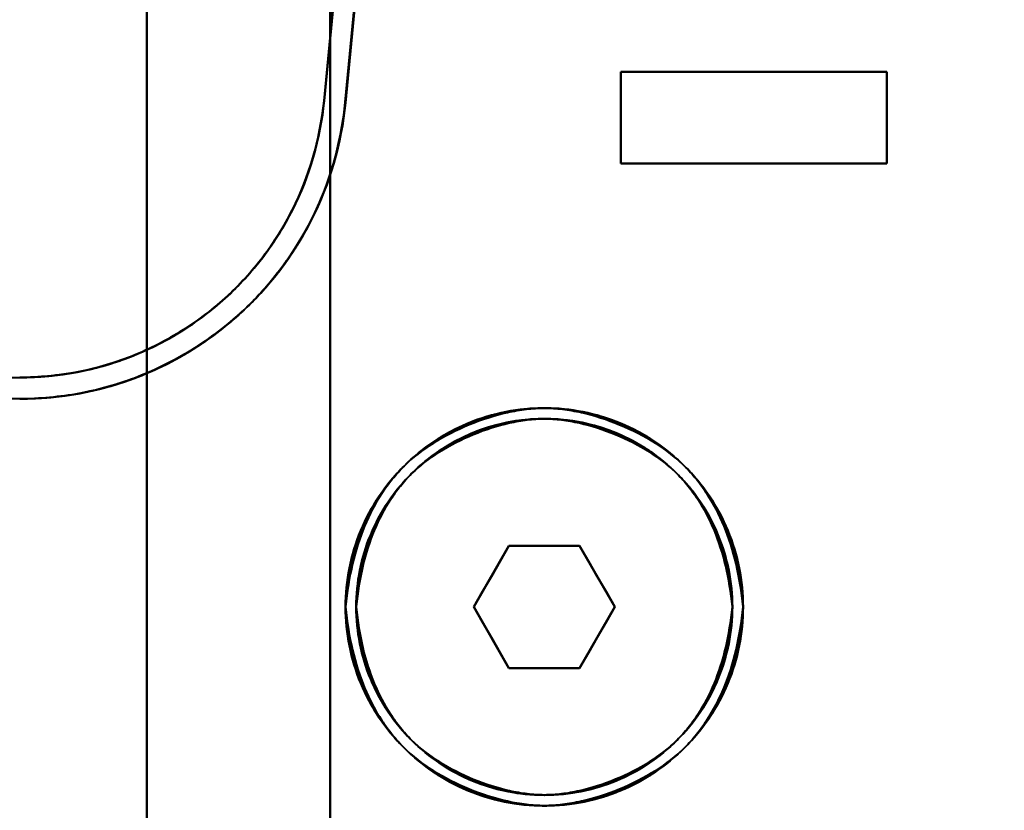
# Model space of a CAD drawing. Header units: millimetres. Extents: x -1110 to 1388, y -120 to 1267.
# Tile 26 of 88: x -330 to -297, y 252 to 278. Entities that reach past the tile are written whole.
import ezdxf

# ---------------------------------------------------------------- set-up
doc = ezdxf.new("R2010")
doc.units = ezdxf.units.MM
for name, color, linetype, lineweight in [('A-ANNO-DIMS', 211, 'Continuous', 30), ('A-ANNO-DIMS-20', 211, 'Continuous', 30), ('G-IMPT', 8, 'Continuous', 40)]:
    doc.layers.add(name, color=color, linetype=linetype, lineweight=lineweight)
doc.styles.add('Arial_1', font='arial.ttf', dxfattribs={"height": 60})
doc.dimstyles.new('Linéaire', dxfattribs={"dimscale": 304.8, "dimtxt": 61.215564, "dimasz": 0.131234, "dimexe": 0.131234, "dimexo": 0.131234, "dimgap": 0.131234, "dimtad": 1, "dimdec": 0, "dimzin": 0, "dimdsep": 46, "dimtxsty": 'Arial_1', "dimblk1": 'OBLIQUE', "dimblk2": 'OBLIQUE', "dimsah": 1, "dimcen": 0.09, "dimazin": 0, "dimtfac": 1, "dimtdec": 4, "dimtix": 1, "dimtmove": 0, "dimatfit": 3, "dimfxl": 1, "dimtvp": 1, "dimtfill": 1, "dimtolj": 1, "dimtzin": 0, "dimarcsym": 2})

# ---------------------------------------------------------------- blocks, each defined once
blk = doc.blocks.new('NEXA 1000 CALQUES_dwg-755156-Droite')
at = {"layer": 'G-IMPT'}
for p, q in [((-301.3, 275.872), (-310, 275.872)), ((-310, 275.872), (-301.3, 275.872)), ((-310, 275.872), (-301.3, 275.872)), ((-301.3, 275.872), (-310, 275.872)), ((-310, 272.872), (-301.3, 272.872)), ((-301.3, 272.872), (-310, 272.872)), ((-301.3, 272.872), (-310, 272.872)), ((-310, 272.872), (-301.3, 272.872)), ((-313.655, 260.372), (-314.809, 258.372)), ((-314.809, 258.372), (-313.655, 260.372)), ((-314.809, 258.372), (-313.655, 260.372)), ((-313.655, 260.372), (-314.809, 258.372)), ((-313.655, 260.372), (-311.345, 260.372)), ((-311.345, 260.372), (-313.655, 260.372)), ((-313.655, 260.372), (-311.345, 260.372)), ((-311.345, 260.372), (-313.655, 260.372)), ((-310.191, 258.372), (-311.345, 260.372)), ((-311.345, 260.372), (-310.191, 258.372)), ((-311.345, 260.372), (-310.191, 258.372)), ((-310.191, 258.372), (-311.345, 260.372)), ((-314.809, 258.372), (-313.655, 256.372)), ((-313.655, 256.372), (-314.809, 258.372)), ((-313.655, 256.372), (-314.809, 258.372)), ((-314.809, 258.372), (-313.655, 256.372)), ((-311.345, 256.372), (-310.191, 258.372)), ((-310.191, 258.372), (-311.345, 256.372)), ((-310.191, 258.372), (-311.345, 256.372)), ((-311.345, 256.372), (-310.191, 258.372)), ((-311.345, 256.372), (-313.655, 256.372)), ((-313.655, 256.372), (-311.345, 256.372)), ((-311.345, 256.372), (-313.655, 256.372)), ((-313.655, 256.372), (-311.345, 256.372))]:
    blk.add_line(p, q, dxfattribs=at)
at = {"layer": 'G-IMPT', "flags": 128}
for points in [[(-325.5, 198.372), (-325.5, 228.372), (-325.5, 258.372), (-325.5, 288.372), (-325.5, 318.372)], [(-325.5, 318.372), (-325.5, 288.372), (-325.5, 258.372), (-325.5, 228.372), (-325.5, 198.372)], [(-325.5, 198.372), (-325.5, 228.372), (-325.5, 258.372), (-325.5, 288.372), (-325.5, 318.372)], [(-325.5, 318.372), (-325.5, 288.372), (-325.5, 258.372), (-325.5, 228.372), (-325.5, 198.372)], [(-325.5, 198.372), (-325.5, 228.372), (-325.5, 258.372), (-325.5, 288.372), (-325.5, 318.372)], [(-325.5, 318.372), (-325.5, 288.372), (-325.5, 258.372), (-325.5, 228.372), (-325.5, 198.372)], [(-325.5, 198.372), (-325.5, 228.372), (-325.5, 258.372), (-325.5, 288.372), (-325.5, 318.372)], [(-325.5, 318.372), (-325.5, 288.372), (-325.5, 258.372), (-325.5, 228.372), (-325.5, 198.372)], [(-325.5, 297.872), (-325.5, 278.122), (-325.5, 258.372), (-325.5, 238.622), (-325.5, 218.872)], [(-325.5, 218.872), (-325.5, 238.622), (-325.5, 258.372), (-325.5, 278.122), (-325.5, 297.872)], [(-325.5, 297.872), (-325.5, 278.122), (-325.5, 258.372), (-325.5, 238.622), (-325.5, 218.872)], [(-325.5, 218.872), (-325.5, 238.622), (-325.5, 258.372), (-325.5, 278.122), (-325.5, 297.872)], [(-317.5, 297.872), (-318.051, 292.134), (-318.601, 286.395), (-319.152, 280.656), (-319.703, 274.917)], [(-319.703, 274.917), (-319.152, 280.656), (-318.601, 286.395), (-318.051, 292.134), (-317.5, 297.872)], [(-317.5, 297.872), (-318.051, 292.134), (-318.601, 286.395), (-319.152, 280.656), (-319.703, 274.917)], [(-319.703, 274.917), (-319.152, 280.656), (-318.601, 286.395), (-318.051, 292.134), (-317.5, 297.872)], [(-319.5, 297.872), (-319.5, 278.122), (-319.5, 258.372), (-319.5, 238.622), (-319.5, 218.872)], [(-319.5, 297.872), (-319.5, 278.122), (-319.5, 258.372), (-319.5, 238.622), (-319.5, 218.872)], [(-319.5, 218.872), (-319.5, 238.622), (-319.5, 258.372), (-319.5, 278.122), (-319.5, 297.872)], [(-319.5, 218.872), (-319.5, 238.622), (-319.5, 258.372), (-319.5, 278.122), (-319.5, 297.872)], [(-319.5, 297.872), (-319.5, 278.122), (-319.5, 258.372), (-319.5, 238.622), (-319.5, 218.872)], [(-319.5, 218.872), (-319.5, 238.622), (-319.5, 258.372), (-319.5, 278.122), (-319.5, 297.872)], [(-319.5, 218.872), (-319.5, 238.622), (-319.5, 258.372), (-319.5, 278.122), (-319.5, 297.872)], [(-319.5, 297.872), (-319.5, 278.122), (-319.5, 258.372), (-319.5, 238.622), (-319.5, 218.872)], [(-319.041, 274.534), (-318.498, 280.194), (-317.955, 285.853), (-317.412, 291.513), (-316.869, 297.172)], [(-316.869, 297.172), (-317.412, 291.513), (-317.955, 285.853), (-318.498, 280.194), (-319.041, 274.534)], [(-319.006, 274.85), (-318.47, 280.431), (-317.935, 286.011), (-317.399, 291.592), (-316.864, 297.172)], [(-316.864, 297.172), (-317.399, 291.592), (-317.935, 286.011), (-318.47, 280.431), (-319.006, 274.85)], [(-317.788, 294.872), (-318.266, 289.885), (-318.745, 284.896), (-319.224, 279.907), (-319.703, 274.917)], [(-319.703, 274.917), (-319.224, 279.907), (-318.745, 284.896), (-318.266, 289.885), (-317.788, 294.872)], [(-317.788, 294.872), (-318.266, 289.885), (-318.745, 284.896), (-319.224, 279.907), (-319.703, 274.917)], [(-319.703, 274.917), (-319.224, 279.907), (-318.745, 284.896), (-318.266, 289.885), (-317.788, 294.872)], [(-319.041, 274.534), (-318.553, 279.62), (-318.065, 284.705), (-317.577, 289.789), (-317.089, 294.872)], [(-317.089, 294.872), (-317.577, 289.789), (-318.065, 284.705), (-318.553, 279.62), (-319.041, 274.534)], [(-319.006, 274.85), (-318.526, 279.857), (-318.045, 284.863), (-317.565, 289.868), (-317.085, 294.872)], [(-317.085, 294.872), (-317.565, 289.868), (-318.045, 284.863), (-318.526, 279.857), (-319.006, 274.85)], [(-310, 272.872), (-310, 273.622), (-310, 274.372), (-310, 275.122), (-310, 275.872)], [(-301.3, 275.872), (-303.475, 275.872), (-305.65, 275.872), (-307.825, 275.872), (-310, 275.872)], [(-310, 275.872), (-310, 275.122), (-310, 274.372), (-310, 273.622), (-310, 272.872)], [(-310, 275.872), (-307.825, 275.872), (-305.65, 275.872), (-303.475, 275.872), (-301.3, 275.872)], [(-310, 275.872), (-310, 275.122), (-310, 274.372), (-310, 273.622), (-310, 272.872)], [(-310, 272.872), (-310, 273.622), (-310, 274.372), (-310, 275.122), (-310, 275.872)], [(-310, 272.872), (-310, 273.622), (-310, 274.372), (-310, 275.122), (-310, 275.872)], [(-310, 275.872), (-307.825, 275.872), (-305.65, 275.872), (-303.475, 275.872), (-301.3, 275.872)], [(-310, 272.872), (-310, 273.622), (-310, 274.372), (-310, 275.122), (-310, 275.872)], [(-310, 275.872), (-310, 275.122), (-310, 274.372), (-310, 273.622), (-310, 272.872)], [(-301.3, 275.872), (-303.475, 275.872), (-305.65, 275.872), (-307.825, 275.872), (-310, 275.872)], [(-310, 275.872), (-310, 275.122), (-310, 274.372), (-310, 273.622), (-310, 272.872)], [(-301.3, 275.872), (-301.3, 275.122), (-301.3, 274.372), (-301.3, 273.622), (-301.3, 272.872)], [(-301.3, 272.872), (-301.3, 273.622), (-301.3, 274.372), (-301.3, 275.122), (-301.3, 275.872)], [(-301.3, 272.872), (-301.3, 273.622), (-301.3, 274.372), (-301.3, 275.122), (-301.3, 275.872)], [(-301.3, 275.872), (-301.3, 275.122), (-301.3, 274.372), (-301.3, 273.622), (-301.3, 272.872)], [(-301.3, 275.872), (-301.3, 275.122), (-301.3, 274.372), (-301.3, 273.622), (-301.3, 272.872)], [(-301.3, 275.872), (-301.3, 275.122), (-301.3, 274.372), (-301.3, 273.622), (-301.3, 272.872)], [(-301.3, 272.872), (-301.3, 273.622), (-301.3, 274.372), (-301.3, 275.122), (-301.3, 275.872)], [(-301.3, 272.872), (-301.3, 273.622), (-301.3, 274.372), (-301.3, 275.122), (-301.3, 275.872)], [(-310, 272.872), (-307.825, 272.872), (-305.65, 272.872), (-303.475, 272.872), (-301.3, 272.872)], [(-301.3, 272.872), (-303.475, 272.872), (-305.65, 272.872), (-307.825, 272.872), (-310, 272.872)], [(-301.3, 272.872), (-303.475, 272.872), (-305.65, 272.872), (-307.825, 272.872), (-310, 272.872)], [(-310, 272.872), (-307.825, 272.872), (-305.65, 272.872), (-303.475, 272.872), (-301.3, 272.872)], [(-345.665, 265.872), (-341.663, 265.872), (-337.661, 265.872), (-333.659, 265.872), (-329.657, 265.872)], [(-329.657, 265.172), (-333.659, 265.172), (-337.661, 265.172), (-341.663, 265.172), (-345.665, 265.172)], [(-314.809, 258.372), (-314.521, 258.872), (-314.232, 259.372), (-313.943, 259.872), (-313.655, 260.372)], [(-313.655, 260.372), (-313.943, 259.872), (-314.232, 259.372), (-314.521, 258.872), (-314.809, 258.372)], [(-314.809, 258.372), (-314.521, 258.872), (-314.232, 259.372), (-313.943, 259.872), (-313.655, 260.372)], [(-313.655, 260.372), (-313.943, 259.872), (-314.232, 259.372), (-314.521, 258.872), (-314.809, 258.372)], [(-313.655, 260.372), (-313.077, 260.372), (-312.5, 260.372), (-311.923, 260.372), (-311.345, 260.372)], [(-311.345, 260.372), (-311.923, 260.372), (-312.5, 260.372), (-313.077, 260.372), (-313.655, 260.372)], [(-313.655, 260.372), (-313.077, 260.372), (-312.5, 260.372), (-311.923, 260.372), (-311.345, 260.372)], [(-311.345, 260.372), (-311.923, 260.372), (-312.5, 260.372), (-313.077, 260.372), (-313.655, 260.372)], [(-311.345, 260.372), (-311.057, 259.872), (-310.768, 259.372), (-310.479, 258.872), (-310.191, 258.372)], [(-310.191, 258.372), (-310.479, 258.872), (-310.768, 259.372), (-311.057, 259.872), (-311.345, 260.372)], [(-311.345, 260.372), (-311.057, 259.872), (-310.768, 259.372), (-310.479, 258.872), (-310.191, 258.372)], [(-310.191, 258.372), (-310.479, 258.872), (-310.768, 259.372), (-311.057, 259.872), (-311.345, 260.372)], [(-313.655, 256.372), (-313.943, 256.872), (-314.232, 257.372), (-314.521, 257.872), (-314.809, 258.372)], [(-314.809, 258.372), (-314.521, 257.872), (-314.232, 257.372), (-313.943, 256.872), (-313.655, 256.372)], [(-313.655, 256.372), (-313.943, 256.872), (-314.232, 257.372), (-314.521, 257.872), (-314.809, 258.372)], [(-314.809, 258.372), (-314.521, 257.872), (-314.232, 257.372), (-313.943, 256.872), (-313.655, 256.372)], [(-310.191, 258.372), (-310.479, 257.872), (-310.768, 257.372), (-311.057, 256.872), (-311.345, 256.372)], [(-311.345, 256.372), (-311.057, 256.872), (-310.768, 257.372), (-310.479, 257.872), (-310.191, 258.372)], [(-310.191, 258.372), (-310.479, 257.872), (-310.768, 257.372), (-311.057, 256.872), (-311.345, 256.372)], [(-311.345, 256.372), (-311.057, 256.872), (-310.768, 257.372), (-310.479, 257.872), (-310.191, 258.372)], [(-311.345, 256.372), (-311.923, 256.372), (-312.5, 256.372), (-313.077, 256.372), (-313.655, 256.372)], [(-313.655, 256.372), (-313.077, 256.372), (-312.5, 256.372), (-311.923, 256.372), (-311.345, 256.372)], [(-311.345, 256.372), (-311.923, 256.372), (-312.5, 256.372), (-313.077, 256.372), (-313.655, 256.372)], [(-313.655, 256.372), (-313.077, 256.372), (-312.5, 256.372), (-311.923, 256.372), (-311.345, 256.372)]]:
    blk.add_lwpolyline(points, dxfattribs=at)
at = {"layer": 'G-IMPT'}
for centre, radius, start, end in [((-329.657, 275.872), 10, 270, 354.5188), ((-329.657, 275.872), 10, 270, 354.5188), ((-329.657, 275.872), 10, 270, 354.5188), ((-329.657, 275.872), 10, 270, 354.5188), ((-329.657, 275.872), 10.7, 270, 354.5188), ((-329.657, 275.872), 10.7, 270, 354.5188), ((-329.657, 275.872), 10.7, 270, 352.8167), ((-329.657, 275.872), 10.7, 270, 352.8167), ((-312.5, 258.372), 6.5, 0, 180), ((-312.5, 258.372), 6.5, 0, 180), ((-312.5, 258.372), 6.5, 0, 180), ((-312.5, 258.372), 6.5, 360, 180), ((-312.5, 258.372), 6.15, 0, 180), ((-312.5, 258.372), 6.15, 0, 180), ((-312.5, 258.372), 6.15, 0, 180), ((-312.5, 258.372), 6.15, 0, 180), ((-312.5, 258.372), 6.5, 180, 0), ((-312.5, 258.372), 6.5, 180, 0), ((-312.5, 258.372), 6.5, 180, 0), ((-312.5, 258.372), 6.5, 180, 0), ((-312.5, 258.372), 6.15, 180, 0), ((-312.5, 258.372), 6.15, 180, 0), ((-312.5, 258.372), 6.15, 180, 0), ((-312.5, 258.372), 6.15, 180, 0)]:
    blk.add_arc(centre, radius, start, end, dxfattribs=at)
for points, knots in [([(-319.703, 274.917), (-319.823, 273.668), (-320.36, 271.844), (-321.661, 269.777), (-322.892, 268.431), (-324.38, 267.31), (-326.605, 266.21), (-328.438, 265.872), (-329.657, 265.872)], [0, 0, 0, 0, 0.25, 0.375, 0.5, 0.625, 0.75, 1, 1, 1, 1]), ([(-329.657, 265.872), (-329.02, 265.878), (-327.782, 265.997), (-326.059, 266.479), (-324.384, 267.321), (-322.892, 268.429), (-321.663, 269.777), (-320.355, 271.855), (-319.852, 273.619), (-319.703, 274.917)], [0, 0, 0, 0, 0.125, 0.25, 0.375, 0.5, 0.625, 0.75, 1, 1, 1, 1]), ([(-319.703, 274.917), (-319.852, 273.62), (-320.355, 271.856), (-321.662, 269.777), (-322.892, 268.429), (-324.384, 267.321), (-326.058, 266.479), (-327.782, 265.997), (-329.02, 265.878), (-329.657, 265.872)], [0, 0, 0, 0, 0.25, 0.375, 0.5, 0.625, 0.75, 0.875, 1, 1, 1, 1]), ([(-329.657, 265.872), (-328.437, 265.872), (-326.604, 266.21), (-324.38, 267.31), (-322.892, 268.431), (-321.66, 269.777), (-320.36, 271.845), (-319.823, 273.668), (-319.703, 274.917)], [0, 0, 0, 0, 0.25, 0.375, 0.5, 0.625, 0.75, 1, 1, 1, 1]), ([(-329.657, 265.172), (-328.976, 265.179), (-327.651, 265.306), (-325.807, 265.822), (-324.014, 266.722), (-322.418, 267.908), (-321.103, 269.35), (-319.703, 271.575), (-319.166, 273.462), (-319.006, 274.85)], [0, 0, 0, 0, 0.125, 0.25, 0.375, 0.5, 0.625, 0.75, 1, 1, 1, 1]), ([(-319.006, 274.85), (-319.134, 273.514), (-319.71, 271.563), (-321.101, 269.35), (-322.419, 267.91), (-324.011, 266.711), (-326.39, 265.534), (-328.352, 265.172), (-329.657, 265.172)], [0, 0, 0, 0, 0.25, 0.375, 0.5, 0.625, 0.75, 1, 1, 1, 1]), ([(-329.657, 265.172), (-328.38, 265.172), (-326.46, 265.517), (-324.114, 266.65), (-322.536, 267.808), (-321.227, 269.193), (-319.823, 271.324), (-319.206, 273.224), (-319.041, 274.534)], [0, 0, 0, 0, 0.25, 0.375, 0.5, 0.625, 0.75, 1, 1, 1, 1]), ([(-319.041, 274.534), (-319.239, 273.177), (-319.818, 271.337), (-321.228, 269.191), (-322.97, 267.347), (-325.278, 265.963), (-327.696, 265.299), (-328.991, 265.178), (-329.657, 265.172)], [0, 0, 0, 0, 0.25, 0.375, 0.5, 0.75, 0.875, 1, 1, 1, 1]), ([(-306, 258.372), (-306, 259.227), (-306.257, 260.507), (-307.066, 262.015), (-307.882, 263.006), (-308.873, 263.816), (-310, 264.417), (-311.223, 264.788), (-312.495, 264.914), (-313.768, 264.79), (-315.401, 264.298), (-317.205, 263.1), (-318.658, 260.935), (-319, 259.227), (-319, 258.372)], [0, 0, 0, 0, 0.125, 0.1875, 0.25, 0.3125, 0.375, 0.4375, 0.5, 0.5625, 0.625, 0.75, 0.875, 1, 1, 1, 1]), ([(-319, 258.372), (-319, 259.227), (-318.658, 260.935), (-317.205, 263.1), (-315.401, 264.298), (-313.768, 264.79), (-312.495, 264.914), (-311.223, 264.788), (-310, 264.417), (-308.873, 263.816), (-307.882, 263.006), (-307.066, 262.015), (-306.256, 260.507), (-306, 259.227), (-306, 258.372)], [0, 0, 0, 0, 0.125, 0.25, 0.375, 0.4375, 0.5, 0.5625, 0.625, 0.6875, 0.75, 0.8125, 0.875, 1, 1, 1, 1]), ([(-319, 258.372), (-318.952, 258.869), (-318.801, 259.806), (-318.406, 261.043), (-317.937, 261.932), (-317.536, 262.48), (-317.286, 262.772), (-316.893, 263.187), (-316.163, 263.756), (-314.97, 264.366), (-313.911, 264.704), (-313.081, 264.847), (-312.495, 264.885), (-311.91, 264.847), (-311.08, 264.703), (-310.022, 264.364), (-308.832, 263.754), (-308.104, 263.185), (-307.712, 262.769), (-307.462, 262.477), (-307.062, 261.929), (-306.594, 261.041), (-306.2, 259.805), (-306.048, 258.869), (-306, 258.372)], [0, 0, 0, 0, 0.0625, 0.125, 0.1875, 0.21875, 0.234375, 0.25, 0.3125, 0.375, 0.4375, 0.46875, 0.5, 0.53125, 0.5625, 0.625, 0.6875, 0.75, 0.765625, 0.78125, 0.8125, 0.875, 0.9375, 1, 1, 1, 1]), ([(-306, 258.372), (-306.048, 258.869), (-306.2, 259.805), (-306.594, 261.041), (-307.062, 261.929), (-307.462, 262.477), (-307.712, 262.769), (-308.104, 263.185), (-308.832, 263.754), (-310.022, 264.364), (-311.08, 264.703), (-311.91, 264.847), (-312.495, 264.885), (-313.081, 264.847), (-313.911, 264.704), (-314.97, 264.366), (-316.163, 263.756), (-316.893, 263.187), (-317.286, 262.772), (-317.537, 262.48), (-317.937, 261.932), (-318.406, 261.043), (-318.801, 259.806), (-318.952, 258.869), (-319, 258.372)], [0, 0, 0, 0, 0.0625, 0.125, 0.1875, 0.21875, 0.234375, 0.25, 0.3125, 0.375, 0.4375, 0.46875, 0.5, 0.53125, 0.5625, 0.625, 0.6875, 0.75, 0.765625, 0.78125, 0.8125, 0.875, 0.9375, 1, 1, 1, 1]), ([(-318.65, 258.372), (-318.65, 259.181), (-318.327, 260.797), (-316.951, 262.845), (-315.245, 263.979), (-313.7, 264.444), (-312.495, 264.562), (-311.292, 264.443), (-310.135, 264.092), (-309.068, 263.523), (-308.131, 262.756), (-307.359, 261.819), (-306.593, 260.392), (-306.35, 259.181), (-306.35, 258.372)], [0, 0, 0, 0, 0.125, 0.25, 0.375, 0.4375, 0.5, 0.5625, 0.625, 0.6875, 0.75, 0.8125, 0.875, 1, 1, 1, 1]), ([(-306.35, 258.372), (-306.35, 259.181), (-306.593, 260.392), (-307.359, 261.819), (-308.131, 262.756), (-309.068, 263.523), (-310.135, 264.092), (-311.292, 264.443), (-312.495, 264.562), (-313.7, 264.444), (-315.245, 263.979), (-316.951, 262.845), (-318.327, 260.797), (-318.65, 259.181), (-318.65, 258.372)], [0, 0, 0, 0, 0.125, 0.1875, 0.25, 0.3125, 0.375, 0.4375, 0.5, 0.5625, 0.625, 0.75, 0.875, 1, 1, 1, 1]), ([(-306.35, 258.372), (-306.396, 258.842), (-306.539, 259.728), (-306.912, 260.897), (-307.355, 261.738), (-307.733, 262.256), (-307.97, 262.533), (-308.341, 262.926), (-309.03, 263.464), (-310.156, 264.042), (-311.156, 264.362), (-311.942, 264.498), (-312.496, 264.534), (-313.05, 264.498), (-313.835, 264.363), (-314.838, 264.043), (-315.966, 263.466), (-316.656, 262.928), (-317.028, 262.535), (-317.265, 262.259), (-317.645, 261.74), (-318.088, 260.899), (-318.462, 259.729), (-318.605, 258.842), (-318.65, 258.372)], [0, 0, 0, 0, 0.0625, 0.125, 0.1875, 0.21875, 0.234375, 0.25, 0.3125, 0.375, 0.4375, 0.46875, 0.5, 0.53125, 0.5625, 0.625, 0.6875, 0.75, 0.765625, 0.78125, 0.8125, 0.875, 0.9375, 1, 1, 1, 1]), ([(-318.65, 258.372), (-318.605, 258.842), (-318.462, 259.729), (-318.088, 260.899), (-317.645, 261.74), (-317.265, 262.258), (-317.028, 262.535), (-316.656, 262.928), (-315.966, 263.466), (-314.838, 264.043), (-313.835, 264.363), (-313.05, 264.498), (-312.496, 264.534), (-311.942, 264.498), (-311.156, 264.362), (-310.156, 264.041), (-309.03, 263.464), (-308.341, 262.926), (-307.97, 262.533), (-307.733, 262.256), (-307.355, 261.738), (-306.912, 260.897), (-306.539, 259.728), (-306.396, 258.842), (-306.35, 258.372)], [0, 0, 0, 0, 0.0625, 0.125, 0.1875, 0.21875, 0.234375, 0.25, 0.3125, 0.375, 0.4375, 0.46875, 0.5, 0.53125, 0.5625, 0.625, 0.6875, 0.75, 0.765625, 0.78125, 0.8125, 0.875, 0.9375, 1, 1, 1, 1]), ([(-306, 258.372), (-306.048, 257.876), (-306.2, 256.939), (-306.594, 255.704), (-307.062, 254.815), (-307.462, 254.268), (-307.712, 253.975), (-308.104, 253.56), (-308.832, 252.991), (-310.022, 252.381), (-311.08, 252.042), (-311.91, 251.898), (-312.495, 251.86), (-313.081, 251.897), (-313.911, 252.041), (-314.97, 252.379), (-316.163, 252.988), (-316.893, 253.557), (-317.286, 253.973), (-317.537, 254.265), (-317.937, 254.813), (-318.406, 255.702), (-318.801, 256.938), (-318.952, 257.875), (-319, 258.372)], [0, 0, 0, 0, 0.0625, 0.125, 0.1875, 0.21875, 0.234375, 0.25, 0.3125, 0.375, 0.4375, 0.46875, 0.5, 0.53125, 0.5625, 0.625, 0.6875, 0.75, 0.765625, 0.78125, 0.8125, 0.875, 0.9375, 1, 1, 1, 1]), ([(-319, 258.372), (-319, 257.517), (-318.658, 255.809), (-317.205, 253.645), (-315.401, 252.447), (-313.768, 251.955), (-312.495, 251.831), (-311.223, 251.957), (-310, 252.327), (-308.873, 252.928), (-307.882, 253.739), (-307.066, 254.729), (-306.256, 256.238), (-306, 257.518), (-306, 258.372)], [0, 0, 0, 0, 0.125, 0.25, 0.375, 0.4375, 0.5, 0.5625, 0.625, 0.6875, 0.75, 0.8125, 0.875, 1, 1, 1, 1]), ([(-306, 258.372), (-306, 257.518), (-306.257, 256.238), (-307.066, 254.729), (-307.882, 253.739), (-308.873, 252.928), (-310, 252.327), (-311.223, 251.957), (-312.495, 251.831), (-313.768, 251.955), (-315.401, 252.447), (-317.205, 253.645), (-318.658, 255.809), (-319, 257.517), (-319, 258.372)], [0, 0, 0, 0, 0.125, 0.1875, 0.25, 0.3125, 0.375, 0.4375, 0.5, 0.5625, 0.625, 0.75, 0.875, 1, 1, 1, 1]), ([(-319, 258.372), (-318.952, 257.875), (-318.801, 256.938), (-318.406, 255.702), (-317.937, 254.813), (-317.536, 254.265), (-317.286, 253.973), (-316.893, 253.557), (-316.163, 252.988), (-314.97, 252.379), (-313.911, 252.041), (-313.081, 251.897), (-312.495, 251.86), (-311.91, 251.898), (-311.08, 252.042), (-310.022, 252.381), (-308.832, 252.991), (-308.104, 253.56), (-307.712, 253.975), (-307.462, 254.268), (-307.062, 254.815), (-306.594, 255.704), (-306.2, 256.939), (-306.048, 257.876), (-306, 258.372)], [0, 0, 0, 0, 0.0625, 0.125, 0.1875, 0.21875, 0.234375, 0.25, 0.3125, 0.375, 0.4375, 0.46875, 0.5, 0.53125, 0.5625, 0.625, 0.6875, 0.75, 0.765625, 0.78125, 0.8125, 0.875, 0.9375, 1, 1, 1, 1]), ([(-306.35, 258.372), (-306.35, 257.564), (-306.593, 256.353), (-307.359, 254.925), (-308.131, 253.988), (-309.068, 253.221), (-310.135, 252.653), (-311.292, 252.302), (-312.495, 252.183), (-313.7, 252.3), (-315.245, 252.766), (-316.951, 253.9), (-318.327, 255.948), (-318.65, 257.563), (-318.65, 258.372)], [0, 0, 0, 0, 0.125, 0.1875, 0.25, 0.3125, 0.375, 0.4375, 0.5, 0.5625, 0.625, 0.75, 0.875, 1, 1, 1, 1]), ([(-318.65, 258.372), (-318.605, 257.902), (-318.462, 257.015), (-318.088, 255.846), (-317.645, 255.005), (-317.265, 254.486), (-317.028, 254.21), (-316.656, 253.817), (-315.966, 253.278), (-314.838, 252.702), (-313.835, 252.382), (-313.05, 252.246), (-312.496, 252.21), (-311.942, 252.246), (-311.156, 252.383), (-310.156, 252.703), (-309.03, 253.281), (-308.341, 253.819), (-307.97, 254.212), (-307.733, 254.489), (-307.355, 255.007), (-306.912, 255.848), (-306.539, 257.017), (-306.396, 257.903), (-306.35, 258.372)], [0, 0, 0, 0, 0.0625, 0.125, 0.1875, 0.21875, 0.234375, 0.25, 0.3125, 0.375, 0.4375, 0.46875, 0.5, 0.53125, 0.5625, 0.625, 0.6875, 0.75, 0.765625, 0.78125, 0.8125, 0.875, 0.9375, 1, 1, 1, 1]), ([(-306.35, 258.372), (-306.396, 257.903), (-306.539, 257.017), (-306.912, 255.848), (-307.355, 255.007), (-307.733, 254.489), (-307.97, 254.212), (-308.341, 253.819), (-309.03, 253.281), (-310.156, 252.703), (-311.156, 252.383), (-311.942, 252.246), (-312.496, 252.21), (-313.05, 252.246), (-313.835, 252.382), (-314.838, 252.702), (-315.966, 253.278), (-316.656, 253.817), (-317.028, 254.21), (-317.265, 254.486), (-317.645, 255.005), (-318.088, 255.846), (-318.462, 257.015), (-318.605, 257.902), (-318.65, 258.372)], [0, 0, 0, 0, 0.0625, 0.125, 0.1875, 0.21875, 0.234375, 0.25, 0.3125, 0.375, 0.4375, 0.46875, 0.5, 0.53125, 0.5625, 0.625, 0.6875, 0.75, 0.765625, 0.78125, 0.8125, 0.875, 0.9375, 1, 1, 1, 1]), ([(-318.65, 258.372), (-318.65, 257.563), (-318.327, 255.947), (-316.951, 253.9), (-315.245, 252.766), (-313.7, 252.3), (-312.495, 252.183), (-311.292, 252.302), (-310.135, 252.653), (-309.068, 253.221), (-308.131, 253.988), (-307.359, 254.925), (-306.593, 256.353), (-306.35, 257.564), (-306.35, 258.372)], [0, 0, 0, 0, 0.125, 0.25, 0.375, 0.4375, 0.5, 0.5625, 0.625, 0.6875, 0.75, 0.8125, 0.875, 1, 1, 1, 1])]:
    blk.add_open_spline(points, degree=3, knots=knots, dxfattribs=at)
blk = doc.blocks.new('DIMBLOCK1-Droite')
at = {"layer": 'A-ANNO-DIMS-20'}
for p, q in [((-370, 134.913), (-370, 174.913)), ((0, 134.913), (0, 174.913)), ((-370, 134.913), (0, 134.913)), ((-370, 134.913), (-370, 123.197)), ((0, 134.913), (0, 123.197))]:
    blk.add_line(p, q, dxfattribs=at)
at = {"layer": 'A-ANNO-DIMS-20', "lineweight": 50}
for p, q in [((-370, 134.913), (-350, 154.913)), ((0, 134.913), (20, 154.913)), ((-370, 134.913), (-390, 114.913)), ((0, 134.913), (-20, 114.913))]:
    blk.add_line(p, q, dxfattribs=at)
at = {"layer": 'A-ANNO-DIMS-20', "color": 0, "insert": (-254.221, 252.807), "char_height": 60, "width": 166.12962, "attachment_point": 1, "line_spacing_factor": 0.941778, "style": 'Arial_1', "bg_fill": 3, "box_fill_scale": 1.25, "bg_fill_color": 9, "bg_fill_true_color": 13158600, "bg_fill_transparency": 0}
blk.add_mtext('370', dxfattribs=at)
blk = doc.blocks.new('_Oblique')
at = {"color": 0, "linetype": 'ByBlock', "lineweight": -2}
blk.add_line((-0.5, -0.5), (0.5, 0.5), dxfattribs=at)

msp = doc.modelspace()

# ---------------------------------------------------------------- block references
at = {"layer": 'G-IMPT'}
msp.add_blockref('NEXA 1000 CALQUES_dwg-755156-Droite', (0, 0), dxfattribs=at)

# ---------------------------------------------------------------- next in the draw order: dimensions: what is measured, and where the dimension line sits
at = {"layer": 'A-ANNO-DIMS'}
dim = msp.add_linear_dim(base=(0, 134.913), p1=(-370, 163.197), p2=(0, 163.197), dimstyle='Linéaire', override={"dimpost": '<>', "dimfxl": 370}, dxfattribs=at)
dim.commit()
dim.dimension.update_dxf_attribs({"geometry": 'DIMBLOCK1-Droite', "text_midpoint": (-185, 205.568)})

doc.saveas('drawing.dxf')
